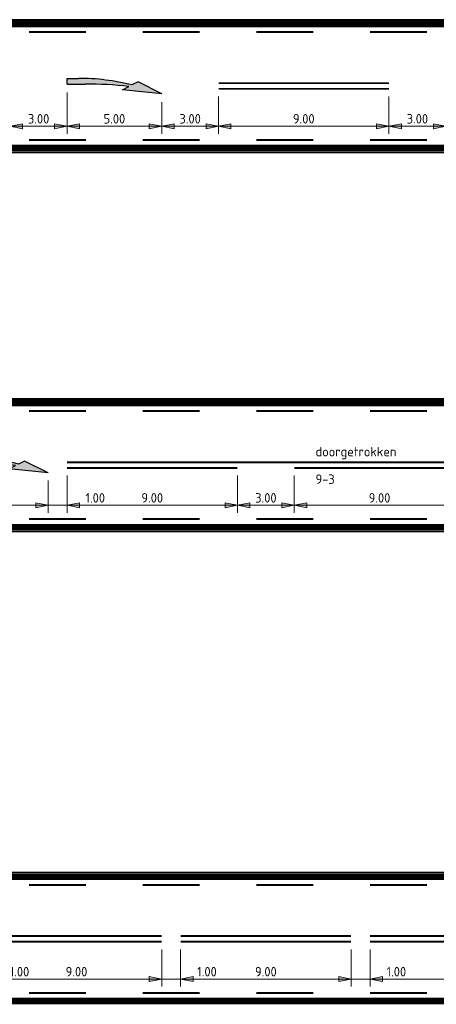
# Model space of a CAD drawing. Header units: metres. Extents: x -699 to 2316, y -1199 to 781.
# Tile 22 of 256: x 15 to 37, y -372 to -320. Entities that reach past the tile are written whole.
import ezdxf

# ---------------------------------------------------------------- set-up
doc = ezdxf.new("R2010")
doc.units = ezdxf.units.M
doc.header["$PDMODE"] = 1
for name, pattern in [('VW-1-1_STREEP', [2, 1, -1]), ('VW-3-3_STREEP', [6, 3, -3]), ('VW-9-3_STREEP', [12, 9, -3])]:
    doc.linetypes.add(name, pattern=pattern)
for name, color, linetype, lineweight in [('N-WA-VW-MARKERING_DYNAMISCH-G', 7, 'Continuous', 35), ('N-WA-VW-MARKERING_PIJL-S', 7, 'Continuous', 25), ('N-WE-VH-KANTVERHARDING-G', 210, 'Continuous', 35), ('N-WE-VW-MARKERING_LANGS_STREEP_33-G', 7, 'VW-3-3_STREEP', 13), ('N-WE-VW-MARKERING_LANGS_STREEP_93-G', 7, 'VW-9-3_STREEP', 13), ('N-WE-VW-MARKERING_LANGS_STREEP_DOORGETROKKEN_010-G', 7, 'Continuous', 13), ('X-XX-AL-M', 7, 'Continuous', 18), ('X-XX-AL-T25', 7, 'Continuous', 25)]:
    doc.layers.add(name, color=color, linetype=linetype, lineweight=lineweight)
doc.styles.add('NLCS-ISO', font='NLCS-ISO.ttf')
doc.styles.add('NLCS-ISO Standaard', font='NLCS-ISO.ttf')
doc.dimstyles.new('NLCS-M200-T25-Pijl-A', dxfattribs={"dimtxt": 0.5, "dimasz": 0.375, "dimexe": 0.4, "dimexo": 0.4, "dimgap": 0.14, "dimtad": 1, "dimlfac": -1, "dimzin": 0, "dimdsep": 46, "dimtxsty": 'NLCS-ISO Standaard', "dimblk": 'Pijl', "dimblk1": 'Pijl', "dimblk2": 'Pijl', "dimcen": 2.5, "dimdle": 2, "dimclrd": 256, "dimclre": 256, "dimclrt": 256, "dimadec": 0, "dimazin": 0, "dimtfac": 1, "dimtofl": 0, "dimtmove": 0, "dimatfit": 3, "dimldrblk": 'Pijl', "dimfxl": 1, "dimtolj": 1, "dimtzin": 0, "dimlwd": 18, "dimlwe": 18, "dimarcsym": 0})

# ---------------------------------------------------------------- blocks, each defined once
blk = doc.blocks.new('Pijl')
h = blk.add_hatch(color=256)
h.paths.add_polyline_path([(0, 0), (-1.75, 0.35), (-1.75, 0)])
h.paths.add_polyline_path([(-1.75, 0), (-1.75, -0.35), (0, 0)])
for p, q in [((-1.9, 0), (0, 0)), ((0, 0), (-1.75, 0.35)), ((-1.75, 0.35), (-1.75, -0.35)), ((0, 0), (-1.75, -0.35))]:
    blk.add_line(p, q)
blk = doc.blocks.new('*D182')
at = {"layer": 'Defpoints', "color": 0, "transparency": 16777216}
for p in [(11.909, -343.029), (16.909, -343.539), (16.909, -345.203)]:
    blk.add_point(p, dxfattribs=at)
at = {"layer": 'X-XX-AL-M', "lineweight": 18, "transparency": 16777216}
for p, q in [((11.909, -343.429), (11.909, -345.603)), ((16.909, -343.939), (16.909, -345.603)), ((12.284, -345.203), (16.534, -345.203))]:
    blk.add_line(p, q, dxfattribs=at)
at = {"layer": 'X-XX-AL-M', "lineweight": 18, "transparency": 16777216, "xscale": 0.375, "yscale": 0.375, "zscale": 0.375, "rotation": 180}
blk.add_blockref('Pijl', (11.909, -345.203), dxfattribs=at)
at = {"layer": 'X-XX-AL-M', "lineweight": 18, "transparency": 16777216, "xscale": 0.375, "yscale": 0.375, "zscale": 0.375}
blk.add_blockref('Pijl', (16.909, -345.203), dxfattribs=at)
at = {"layer": 'X-XX-AL-M', "transparency": 16777216, "insert": (14.409, -344.813), "char_height": 0.5, "attachment_point": 5, "style": 'NLCS-ISO Standaard'}
blk.add_mtext('\\A1;5.00', dxfattribs=at)
blk = doc.blocks.new('*D183')
at = {"layer": 'Defpoints', "color": 0, "transparency": 16777216}
for p in [(17.908, -343.234), (26.908, -343.234), (26.908, -345.203)]:
    blk.add_point(p, dxfattribs=at)
at = {"layer": 'X-XX-AL-M', "lineweight": 18, "transparency": 16777216}
for p, q in [((17.908, -343.634), (17.908, -345.603)), ((26.908, -343.634), (26.908, -345.603)), ((18.283, -345.203), (26.533, -345.203))]:
    blk.add_line(p, q, dxfattribs=at)
at = {"layer": 'X-XX-AL-M', "lineweight": 18, "transparency": 16777216, "xscale": 0.375, "yscale": 0.375, "zscale": 0.375, "rotation": 180}
blk.add_blockref('Pijl', (17.908, -345.203), dxfattribs=at)
at = {"layer": 'X-XX-AL-M', "lineweight": 18, "transparency": 16777216, "xscale": 0.375, "yscale": 0.375, "zscale": 0.375}
blk.add_blockref('Pijl', (26.908, -345.203), dxfattribs=at)
at = {"layer": 'X-XX-AL-M', "transparency": 16777216, "insert": (22.408, -344.813), "char_height": 0.5, "attachment_point": 5, "style": 'NLCS-ISO Standaard'}
blk.add_mtext('\\A1;9.00', dxfattribs=at)
blk = doc.blocks.new('*D184')
at = {"layer": 'Defpoints', "color": 0, "transparency": 16777216}
for p in [(26.908, -343.234), (29.908, -343.234), (29.908, -345.203)]:
    blk.add_point(p, dxfattribs=at)
at = {"layer": 'X-XX-AL-M', "lineweight": 18, "transparency": 16777216}
for p, q in [((26.908, -343.634), (26.908, -345.603)), ((29.908, -343.634), (29.908, -345.603)), ((27.283, -345.203), (29.533, -345.203))]:
    blk.add_line(p, q, dxfattribs=at)
at = {"layer": 'X-XX-AL-M', "lineweight": 18, "transparency": 16777216, "xscale": 0.375, "yscale": 0.375, "zscale": 0.375, "rotation": 180}
blk.add_blockref('Pijl', (26.908, -345.203), dxfattribs=at)
at = {"layer": 'X-XX-AL-M', "lineweight": 18, "transparency": 16777216, "xscale": 0.375, "yscale": 0.375, "zscale": 0.375}
blk.add_blockref('Pijl', (29.908, -345.203), dxfattribs=at)
at = {"layer": 'X-XX-AL-M', "transparency": 16777216, "insert": (28.408, -344.813), "char_height": 0.5, "attachment_point": 5, "style": 'NLCS-ISO Standaard'}
blk.add_mtext('\\A1;3.00', dxfattribs=at)
blk = doc.blocks.new('*D185')
at = {"layer": 'Defpoints', "color": 0, "transparency": 16777216}
for p in [(29.908, -343.234), (38.908, -343.234), (38.908, -345.203)]:
    blk.add_point(p, dxfattribs=at)
at = {"layer": 'X-XX-AL-M', "lineweight": 18, "transparency": 16777216}
for p, q in [((29.908, -343.634), (29.908, -345.603)), ((38.908, -343.634), (38.908, -345.603)), ((30.283, -345.203), (38.533, -345.203))]:
    blk.add_line(p, q, dxfattribs=at)
at = {"layer": 'X-XX-AL-M', "lineweight": 18, "transparency": 16777216, "xscale": 0.375, "yscale": 0.375, "zscale": 0.375, "rotation": 180}
blk.add_blockref('Pijl', (29.908, -345.203), dxfattribs=at)
at = {"layer": 'X-XX-AL-M', "lineweight": 18, "transparency": 16777216, "xscale": 0.375, "yscale": 0.375, "zscale": 0.375}
blk.add_blockref('Pijl', (38.908, -345.203), dxfattribs=at)
at = {"layer": 'X-XX-AL-M', "transparency": 16777216, "insert": (34.408, -344.813), "char_height": 0.5, "attachment_point": 5, "style": 'NLCS-ISO Standaard'}
blk.add_mtext('\\A1;9.00', dxfattribs=at)
blk = doc.blocks.new('*D232')
at = {"layer": 'Defpoints', "color": 0, "transparency": 16777216}
for p in [(17.908, -343.234), (16.909, -343.489), (17.908, -345.203)]:
    blk.add_point(p, dxfattribs=at)
at = {"layer": 'X-XX-AL-M', "lineweight": 18, "transparency": 16777216}
for p, q in [((16.909, -343.889), (16.909, -345.603)), ((17.908, -343.634), (17.908, -345.603)), ((16.534, -345.203), (16.159, -345.203)), ((18.283, -345.203), (20.038, -345.203))]:
    blk.add_line(p, q, dxfattribs=at)
at = {"layer": 'X-XX-AL-M', "lineweight": 18, "transparency": 16777216, "xscale": 0.375, "yscale": 0.375, "zscale": 0.375}
blk.add_blockref('Pijl', (16.909, -345.203), dxfattribs=at)
at = {"layer": 'X-XX-AL-M', "lineweight": 18, "transparency": 16777216, "xscale": 0.375, "yscale": 0.375, "zscale": 0.375, "rotation": 180}
blk.add_blockref('Pijl', (17.908, -345.203), dxfattribs=at)
at = {"layer": 'X-XX-AL-M', "transparency": 16777216, "insert": (19.398, -344.813), "char_height": 0.5, "attachment_point": 5, "style": 'NLCS-ISO Standaard'}
blk.add_mtext('\\A1;1.00', dxfattribs=at)
blk = doc.blocks.new('*D349')
at = {"layer": 'Defpoints', "color": 0, "transparency": 16777216}
for p in [(17.909, -323.029), (14.908, -323.234), (17.909, -325.203)]:
    blk.add_point(p, dxfattribs=at)
at = {"layer": 'X-XX-AL-M', "lineweight": 18, "transparency": 16777216}
for p, q in [((14.908, -323.634), (14.908, -325.603)), ((17.909, -323.429), (17.909, -325.603)), ((15.283, -325.203), (17.534, -325.203))]:
    blk.add_line(p, q, dxfattribs=at)
at = {"layer": 'X-XX-AL-M', "lineweight": 18, "transparency": 16777216, "xscale": 0.375, "yscale": 0.375, "zscale": 0.375, "rotation": 180}
blk.add_blockref('Pijl', (14.908, -325.203), dxfattribs=at)
at = {"layer": 'X-XX-AL-M', "lineweight": 18, "transparency": 16777216, "xscale": 0.375, "yscale": 0.375, "zscale": 0.375}
blk.add_blockref('Pijl', (17.909, -325.203), dxfattribs=at)
at = {"layer": 'X-XX-AL-M', "transparency": 16777216, "insert": (16.408, -324.813), "char_height": 0.5, "attachment_point": 5, "style": 'NLCS-ISO Standaard'}
blk.add_mtext('\\A1;3.00', dxfattribs=at)
blk = doc.blocks.new('*D350')
at = {"layer": 'Defpoints', "color": 0, "transparency": 16777216}
for p in [(17.909, -323.029), (22.909, -323.539), (22.909, -325.203)]:
    blk.add_point(p, dxfattribs=at)
at = {"layer": 'X-XX-AL-M', "lineweight": 18, "transparency": 16777216}
for p, q in [((17.909, -323.429), (17.909, -325.603)), ((22.909, -323.939), (22.909, -325.603)), ((18.284, -325.203), (22.534, -325.203))]:
    blk.add_line(p, q, dxfattribs=at)
at = {"layer": 'X-XX-AL-M', "lineweight": 18, "transparency": 16777216, "xscale": 0.375, "yscale": 0.375, "zscale": 0.375, "rotation": 180}
blk.add_blockref('Pijl', (17.909, -325.203), dxfattribs=at)
at = {"layer": 'X-XX-AL-M', "lineweight": 18, "transparency": 16777216, "xscale": 0.375, "yscale": 0.375, "zscale": 0.375}
blk.add_blockref('Pijl', (22.909, -325.203), dxfattribs=at)
at = {"layer": 'X-XX-AL-M', "transparency": 16777216, "insert": (20.409, -324.813), "char_height": 0.5, "attachment_point": 5, "style": 'NLCS-ISO Standaard'}
blk.add_mtext('\\A1;5.00', dxfattribs=at)
blk = doc.blocks.new('*D351')
at = {"layer": 'Defpoints', "color": 0, "transparency": 16777216}
for p in [(22.909, -323.539), (25.908, -323.234), (25.908, -325.203)]:
    blk.add_point(p, dxfattribs=at)
at = {"layer": 'X-XX-AL-M', "lineweight": 18, "transparency": 16777216}
for p, q in [((25.908, -323.634), (25.908, -325.603)), ((22.909, -323.939), (22.909, -325.603)), ((23.284, -325.203), (25.533, -325.203))]:
    blk.add_line(p, q, dxfattribs=at)
at = {"layer": 'X-XX-AL-M', "lineweight": 18, "transparency": 16777216, "xscale": 0.375, "yscale": 0.375, "zscale": 0.375, "rotation": 180}
blk.add_blockref('Pijl', (22.909, -325.203), dxfattribs=at)
at = {"layer": 'X-XX-AL-M', "lineweight": 18, "transparency": 16777216, "xscale": 0.375, "yscale": 0.375, "zscale": 0.375}
blk.add_blockref('Pijl', (25.908, -325.203), dxfattribs=at)
at = {"layer": 'X-XX-AL-M', "transparency": 16777216, "insert": (24.408, -324.813), "char_height": 0.5, "attachment_point": 5, "style": 'NLCS-ISO Standaard'}
blk.add_mtext('\\A1;3.00', dxfattribs=at)
blk = doc.blocks.new('*D352')
at = {"layer": 'Defpoints', "color": 0, "transparency": 16777216}
for p in [(25.908, -323.234), (34.908, -323.234), (34.908, -325.203)]:
    blk.add_point(p, dxfattribs=at)
at = {"layer": 'X-XX-AL-M', "lineweight": 18, "transparency": 16777216}
for p, q in [((25.908, -323.634), (25.908, -325.603)), ((34.908, -323.634), (34.908, -325.603)), ((26.283, -325.203), (34.533, -325.203))]:
    blk.add_line(p, q, dxfattribs=at)
at = {"layer": 'X-XX-AL-M', "lineweight": 18, "transparency": 16777216, "xscale": 0.375, "yscale": 0.375, "zscale": 0.375, "rotation": 180}
blk.add_blockref('Pijl', (25.908, -325.203), dxfattribs=at)
at = {"layer": 'X-XX-AL-M', "lineweight": 18, "transparency": 16777216, "xscale": 0.375, "yscale": 0.375, "zscale": 0.375}
blk.add_blockref('Pijl', (34.908, -325.203), dxfattribs=at)
at = {"layer": 'X-XX-AL-M', "transparency": 16777216, "insert": (30.408, -324.813), "char_height": 0.5, "attachment_point": 5, "style": 'NLCS-ISO Standaard'}
blk.add_mtext('\\A1;9.00', dxfattribs=at)
blk = doc.blocks.new('*D353')
at = {"layer": 'Defpoints', "color": 0, "transparency": 16777216}
for p in [(34.908, -323.234), (37.908, -323.234), (37.908, -325.203)]:
    blk.add_point(p, dxfattribs=at)
at = {"layer": 'X-XX-AL-M', "lineweight": 18, "transparency": 16777216}
for p, q in [((34.908, -323.634), (34.908, -325.603)), ((37.908, -323.634), (37.908, -325.603)), ((35.283, -325.203), (37.533, -325.203))]:
    blk.add_line(p, q, dxfattribs=at)
at = {"layer": 'X-XX-AL-M', "lineweight": 18, "transparency": 16777216, "xscale": 0.375, "yscale": 0.375, "zscale": 0.375, "rotation": 180}
blk.add_blockref('Pijl', (34.908, -325.203), dxfattribs=at)
at = {"layer": 'X-XX-AL-M', "lineweight": 18, "transparency": 16777216, "xscale": 0.375, "yscale": 0.375, "zscale": 0.375}
blk.add_blockref('Pijl', (37.908, -325.203), dxfattribs=at)
at = {"layer": 'X-XX-AL-M', "transparency": 16777216, "insert": (36.408, -324.813), "char_height": 0.5, "attachment_point": 5, "style": 'NLCS-ISO Standaard'}
blk.add_mtext('\\A1;3.00', dxfattribs=at)
blk = doc.blocks.new('N-SVW-MARKERING_PIJL_VERDRIJF_RE_5.0')
h = blk.add_hatch(color=256)
h.paths.add_polyline_path([(5, -0.66), (2.92, -0.46), (3.27, -0.28, 0.004791), (2.888, -0.24), (4.153, -0.24)])
h.paths.add_polyline_path([(3.43, -0.2), (3.75, -0.04), (4.153, -0.24), (2.888, -0.24, 0.024122), (0.96, -0.15), (0, -0.15), (0, 0.15), (0.6, 0.15, -0.062013)])
for p, q in [((0, 0.15), (0.6, 0.15)), ((0, -0.15), (0, 0.15)), ((0, -0.15), (0.96, -0.15)), ((2.92, -0.46), (3.27, -0.28)), ((5, -0.66), (2.92, -0.46)), ((3.75, -0.04), (3.43, -0.2)), ((5, -0.66), (3.75, -0.04))]:
    blk.add_line(p, q)
for centre, radius, start, end in [((0.609, -11.39), 11.54, 75.8527, 90.0468), ((0.992, -20.17), 20.02, 83.4664, 90.0916)]:
    blk.add_arc(centre, radius, start, end)
blk = doc.blocks.new('*D707')
at = {"layer": 'Defpoints', "color": 0, "transparency": 16777216}
for p in [(13.908, -368.234), (22.908, -368.234), (22.908, -370.203)]:
    blk.add_point(p, dxfattribs=at)
at = {"layer": 'X-XX-AL-M', "lineweight": 18, "transparency": 16777216}
for p, q in [((13.908, -368.634), (13.908, -370.603)), ((22.908, -368.634), (22.908, -370.603)), ((14.283, -370.203), (22.533, -370.203))]:
    blk.add_line(p, q, dxfattribs=at)
at = {"layer": 'X-XX-AL-M', "lineweight": 18, "transparency": 16777216, "xscale": 0.375, "yscale": 0.375, "zscale": 0.375, "rotation": 180}
blk.add_blockref('Pijl', (13.908, -370.203), dxfattribs=at)
at = {"layer": 'X-XX-AL-M', "lineweight": 18, "transparency": 16777216, "xscale": 0.375, "yscale": 0.375, "zscale": 0.375}
blk.add_blockref('Pijl', (22.908, -370.203), dxfattribs=at)
at = {"layer": 'X-XX-AL-M', "transparency": 16777216, "insert": (18.408, -369.813), "char_height": 0.5, "attachment_point": 5, "style": 'NLCS-ISO Standaard'}
blk.add_mtext('\\A1;9.00', dxfattribs=at)
blk = doc.blocks.new('*D708')
at = {"layer": 'Defpoints', "color": 0, "transparency": 16777216}
for p in [(22.908, -368.234), (23.908, -368.234), (23.908, -370.203)]:
    blk.add_point(p, dxfattribs=at)
at = {"layer": 'X-XX-AL-M', "lineweight": 18, "transparency": 16777216}
for p, q in [((22.908, -368.634), (22.908, -370.603)), ((23.908, -368.634), (23.908, -370.603)), ((22.533, -370.203), (22.158, -370.203)), ((24.283, -370.203), (25.938, -370.203))]:
    blk.add_line(p, q, dxfattribs=at)
at = {"layer": 'X-XX-AL-M', "lineweight": 18, "transparency": 16777216, "xscale": 0.375, "yscale": 0.375, "zscale": 0.375}
blk.add_blockref('Pijl', (22.908, -370.203), dxfattribs=at)
at = {"layer": 'X-XX-AL-M', "lineweight": 18, "transparency": 16777216, "xscale": 0.375, "yscale": 0.375, "zscale": 0.375, "rotation": 180}
blk.add_blockref('Pijl', (23.908, -370.203), dxfattribs=at)
at = {"layer": 'X-XX-AL-M', "transparency": 16777216, "insert": (25.298, -369.813), "char_height": 0.5, "attachment_point": 5, "style": 'NLCS-ISO Standaard'}
blk.add_mtext('\\A1;1.00', dxfattribs=at)
blk = doc.blocks.new('*D709')
at = {"layer": 'Defpoints', "color": 0, "transparency": 16777216}
for p in [(23.908, -368.234), (32.908, -368.234), (32.908, -370.203)]:
    blk.add_point(p, dxfattribs=at)
at = {"layer": 'X-XX-AL-M', "lineweight": 18, "transparency": 16777216}
for p, q in [((23.908, -368.634), (23.908, -370.603)), ((32.908, -368.634), (32.908, -370.603)), ((24.283, -370.203), (32.533, -370.203))]:
    blk.add_line(p, q, dxfattribs=at)
at = {"layer": 'X-XX-AL-M', "lineweight": 18, "transparency": 16777216, "xscale": 0.375, "yscale": 0.375, "zscale": 0.375, "rotation": 180}
blk.add_blockref('Pijl', (23.908, -370.203), dxfattribs=at)
at = {"layer": 'X-XX-AL-M', "lineweight": 18, "transparency": 16777216, "xscale": 0.375, "yscale": 0.375, "zscale": 0.375}
blk.add_blockref('Pijl', (32.908, -370.203), dxfattribs=at)
at = {"layer": 'X-XX-AL-M', "transparency": 16777216, "insert": (28.408, -369.813), "char_height": 0.5, "attachment_point": 5, "style": 'NLCS-ISO Standaard'}
blk.add_mtext('\\A1;9.00', dxfattribs=at)
blk = doc.blocks.new('*D710')
at = {"layer": 'Defpoints', "color": 0, "transparency": 16777216}
for p in [(32.908, -368.234), (33.908, -368.234), (33.908, -370.203)]:
    blk.add_point(p, dxfattribs=at)
at = {"layer": 'X-XX-AL-M', "lineweight": 18, "transparency": 16777216}
for p, q in [((32.908, -368.634), (32.908, -370.603)), ((33.908, -368.634), (33.908, -370.603)), ((32.533, -370.203), (32.158, -370.203)), ((34.283, -370.203), (35.938, -370.203))]:
    blk.add_line(p, q, dxfattribs=at)
at = {"layer": 'X-XX-AL-M', "lineweight": 18, "transparency": 16777216, "xscale": 0.375, "yscale": 0.375, "zscale": 0.375}
blk.add_blockref('Pijl', (32.908, -370.203), dxfattribs=at)
at = {"layer": 'X-XX-AL-M', "lineweight": 18, "transparency": 16777216, "xscale": 0.375, "yscale": 0.375, "zscale": 0.375, "rotation": 180}
blk.add_blockref('Pijl', (33.908, -370.203), dxfattribs=at)
at = {"layer": 'X-XX-AL-M', "transparency": 16777216, "insert": (35.298, -369.813), "char_height": 0.5, "attachment_point": 5, "style": 'NLCS-ISO Standaard'}
blk.add_mtext('\\A1;1.00', dxfattribs=at)
blk = doc.blocks.new('*D725')
at = {"layer": 'Defpoints', "color": 0, "transparency": 16777216}
for p in [(13.908, -368.234), (12.909, -368.489), (13.908, -370.203)]:
    blk.add_point(p, dxfattribs=at)
at = {"layer": 'X-XX-AL-M', "lineweight": 18, "transparency": 16777216}
for p, q in [((13.908, -368.634), (13.908, -370.603)), ((12.909, -368.889), (12.909, -370.603)), ((12.534, -370.203), (12.159, -370.203)), ((14.283, -370.203), (16.038, -370.203))]:
    blk.add_line(p, q, dxfattribs=at)
at = {"layer": 'X-XX-AL-M', "lineweight": 18, "transparency": 16777216, "xscale": 0.375, "yscale": 0.375, "zscale": 0.375}
blk.add_blockref('Pijl', (12.909, -370.203), dxfattribs=at)
at = {"layer": 'X-XX-AL-M', "lineweight": 18, "transparency": 16777216, "xscale": 0.375, "yscale": 0.375, "zscale": 0.375, "rotation": 180}
blk.add_blockref('Pijl', (13.908, -370.203), dxfattribs=at)
at = {"layer": 'X-XX-AL-M', "transparency": 16777216, "insert": (15.398, -369.813), "char_height": 0.5, "attachment_point": 5, "style": 'NLCS-ISO Standaard'}
blk.add_mtext('\\A1;1.00', dxfattribs=at)
blk = doc.blocks.new('*D728')
at = {"layer": 'Defpoints', "color": 0, "transparency": 16777216}
for p in [(33.908, -368.234), (42.908, -368.234), (42.908, -370.203)]:
    blk.add_point(p, dxfattribs=at)
at = {"layer": 'X-XX-AL-M', "lineweight": 18, "transparency": 16777216}
for p, q in [((33.908, -368.634), (33.908, -370.603)), ((42.908, -368.634), (42.908, -370.603)), ((34.283, -370.203), (42.533, -370.203))]:
    blk.add_line(p, q, dxfattribs=at)
at = {"layer": 'X-XX-AL-M', "lineweight": 18, "transparency": 16777216, "xscale": 0.375, "yscale": 0.375, "zscale": 0.375, "rotation": 180}
blk.add_blockref('Pijl', (33.908, -370.203), dxfattribs=at)
at = {"layer": 'X-XX-AL-M', "lineweight": 18, "transparency": 16777216, "xscale": 0.375, "yscale": 0.375, "zscale": 0.375}
blk.add_blockref('Pijl', (42.908, -370.203), dxfattribs=at)
at = {"layer": 'X-XX-AL-M', "transparency": 16777216, "insert": (38.408, -369.813), "char_height": 0.5, "attachment_point": 5, "style": 'NLCS-ISO Standaard'}
blk.add_mtext('\\A1;9.00', dxfattribs=at)

msp = doc.modelspace()

# ---------------------------------------------------------------- linework, layer by layer
at = {"layer": 'N-WA-VW-MARKERING_DYNAMISCH-G', "color": 251, "linetype": 'VW-1-1_STREEP', "ltscale": 0.85, "const_width": 0.35}
for points in [[(-86.0936, -319.8089), (122.9076, -319.8089)], [(122.9076, -326.3589), (-86.0936, -326.3589)], [(-86.0936, -339.8089), (122.9076, -339.8089)], [(122.9076, -346.3589), (-86.0936, -346.3589)], [(-99.3018, -364.8089), (122.9076, -364.8089)], [(122.9076, -371.3589), (-99.3018, -371.3589)]]:
    msp.add_lwpolyline(points, dxfattribs=at)
at = {"layer": 'N-WE-VH-KANTVERHARDING-G'}
for p, q in [((-86.0936, -319.5839), (122.9076, -319.5839)), ((122.9076, -326.5839), (-86.0936, -326.5839)), ((-86.0936, -339.5839), (122.9076, -339.5839)), ((122.9076, -346.5839), (-86.0936, -346.5839)), ((-99.3018, -364.5839), (122.9076, -364.5839))]:
    msp.add_line(p, q, dxfattribs=at)
at = {"layer": 'N-WE-VW-MARKERING_LANGS_STREEP_33-G', "linetype": 'Continuous', "const_width": 0.1}
for points in [[(15.9076, -320.2339), (18.9076, -320.2339)], [(21.9076, -320.2339), (24.9076, -320.2339)], [(21.9076, -320.2339), (24.9076, -320.2339)], [(27.9076, -320.2339), (30.9076, -320.2339)], [(33.9076, -320.2339), (36.9076, -320.2339)], [(18.9079, -325.9339), (15.9079, -325.9339)], [(24.9079, -325.9339), (21.9079, -325.9339)], [(24.9079, -325.9339), (21.9079, -325.9339)], [(30.9079, -325.9339), (27.9079, -325.9339)], [(36.9079, -325.9339), (33.9079, -325.9339)], [(15.9076, -340.2339), (18.9076, -340.2339)], [(21.9076, -340.2339), (24.9076, -340.2339)], [(21.9076, -340.2339), (24.9076, -340.2339)], [(27.9076, -340.2339), (30.9076, -340.2339)], [(33.9076, -340.2339), (36.9076, -340.2339)], [(18.9079, -345.9339), (15.9079, -345.9339)], [(24.9079, -345.9339), (21.9079, -345.9339)], [(24.9079, -345.9339), (21.9079, -345.9339)], [(30.9079, -345.9339), (27.9079, -345.9339)], [(36.9079, -345.9339), (33.9079, -345.9339)], [(15.9076, -365.2339), (18.9076, -365.2339)], [(21.9076, -365.2339), (24.9076, -365.2339)], [(21.9076, -365.2339), (24.9076, -365.2339)], [(27.9076, -365.2339), (30.9076, -365.2339)], [(33.9076, -365.2339), (36.9076, -365.2339)], [(18.9079, -370.9339), (15.9079, -370.9339)], [(24.9079, -370.9339), (21.9079, -370.9339)], [(24.9079, -370.9339), (21.9079, -370.9339)], [(30.9079, -370.9339), (27.9079, -370.9339)], [(36.9079, -370.9339), (33.9079, -370.9339)]]:
    msp.add_lwpolyline(points, dxfattribs=at)
at = {"layer": 'N-WE-VW-MARKERING_LANGS_STREEP_93-G', "linetype": 'Continuous', "const_width": 0.1}
for points in [[(25.9075, -322.9339), (34.9075, -322.9339)], [(34.9077, -323.2339), (25.9077, -323.2339)], [(26.9077, -343.2339), (17.9077, -343.2339)], [(38.9077, -343.2339), (29.9077, -343.2339)], [(22.9077, -367.9339), (13.9077, -367.9339)], [(22.9077, -368.2339), (13.9077, -368.2339)], [(32.9077, -367.9339), (23.9077, -367.9339)], [(32.9077, -368.2339), (23.9077, -368.2339)], [(42.9077, -367.9339), (33.9077, -367.9339)], [(42.9077, -368.2339), (33.9077, -368.2339)]]:
    msp.add_lwpolyline(points, dxfattribs=at)
at = {"layer": 'N-WE-VW-MARKERING_LANGS_STREEP_DOORGETROKKEN_010-G', "linetype": 'Continuous', "const_width": 0.1}
msp.add_lwpolyline([(17.9075, -342.9339), (50.9075, -342.9339)], dxfattribs=at)
at = {"layer": 'X-XX-AL-M'}
for p, q in [((-55.2223, -345.2035), (104.5745, -345.2035)), ((92.9671, -370.2035), (-61.2223, -370.2035))]:
    msp.add_line(p, q, dxfattribs=at)

# ---------------------------------------------------------------- block references
at = {"layer": 'N-WA-VW-MARKERING_PIJL-S'}
for p in [(17.9086, -322.8289), (11.9086, -342.8289)]:
    msp.add_blockref('N-SVW-MARKERING_PIJL_VERDRIJF_RE_5.0', p, dxfattribs=at)

# ---------------------------------------------------------------- texts
at = {"layer": 'X-XX-AL-T25', "style": 'NLCS-ISO'}
msp.add_text('9-3', height=0.5, dxfattribs=at).set_placement((31.0307, -344.0772))
at = {"layer": 'X-XX-AL-T25', "insert": (31.0307, -342.7772), "char_height": 0.5, "attachment_point": 7, "style": 'NLCS-ISO'}
msp.add_mtext('\\A1;doorgetrokken', dxfattribs=at)

# ---------------------------------------------------------------- dimensions: what is measured, and where the dimension line sits
at = {"layer": 'X-XX-AL-M'}
for base, p1, p2, picture, middle in [((17.9086, -325.2035), (14.9077, -323.2339), (17.9086, -323.0289), '*D349', (16.4082, -324.8135)), ((22.9086, -325.2035), (17.9086, -323.0289), (22.9086, -323.5389), '*D350', (20.4086, -324.8135)), ((25.9077, -325.2035), (22.9086, -323.5389), (25.9077, -323.2339), '*D351', (24.4082, -324.8135)), ((34.9077, -325.2035), (25.9077, -323.2339), (34.9077, -323.2339), '*D352', (30.4077, -324.8135)), ((37.9077, -325.2035), (34.9077, -323.2339), (37.9077, -323.2339), '*D353', (36.4077, -324.8135)), ((16.9086, -345.2035), (11.9086, -343.0289), (16.9086, -343.5389), '*D182', (14.4086, -344.8135)), ((26.9077, -345.2035), (17.9077, -343.2339), (26.9077, -343.2339), '*D183', (22.4077, -344.8135)), ((29.9077, -345.2035), (26.9077, -343.2339), (29.9077, -343.2339), '*D184', (28.4077, -344.8135)), ((38.9077, -345.2035), (29.9077, -343.2339), (38.9077, -343.2339), '*D185', (34.4077, -344.8135)), ((22.9077, -370.2035), (13.9077, -368.2339), (22.9077, -368.2339), '*D707', (18.4077, -369.8135)), ((23.9077, -370.2035), (22.9077, -368.2339), (23.9077, -368.2339), '*D708', (25.2977, -369.8135)), ((32.9077, -370.2035), (23.9077, -368.2339), (32.9077, -368.2339), '*D709', (28.4077, -369.8135)), ((33.9077, -370.2035), (32.9077, -368.2339), (33.9077, -368.2339), '*D710', (35.2977, -369.8135)), ((42.9077, -370.2035), (33.9077, -368.2339), (42.9077, -368.2339), '*D728', (38.4077, -369.8135))]:
    dim = msp.add_linear_dim(base=base, p1=p1, p2=p2, angle=360, dimstyle='NLCS-M200-T25-Pijl-A', dxfattribs=at)
    dim.commit()
    dim.dimension.update_dxf_attribs({"geometry": picture, "text_midpoint": middle})
for base, p1, p2, picture, middle in [((17.9079, -345.2035), (16.9086, -343.4889), (17.9079, -343.2339), '*D232', (19.3979, -345.2035)), ((13.9079, -370.2035), (12.9086, -368.4889), (13.9079, -368.2339), '*D725', (15.3979, -370.2035))]:
    dim = msp.add_linear_dim(base=base, p1=p1, p2=p2, angle=360, dimstyle='NLCS-M200-T25-Pijl-A', dxfattribs=at)
    dim.commit()
    dim.dimension.update_dxf_attribs({"geometry": picture, "text_midpoint": middle, "dimtype": 160})

doc.saveas('drawing.dxf')
